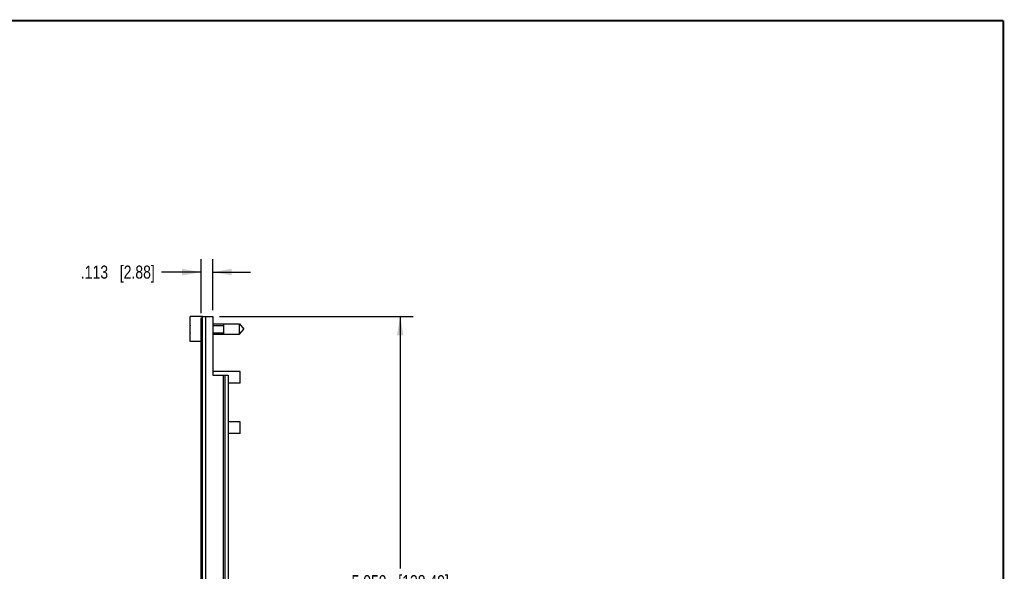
# Model space of a CAD drawing. Header units: inches. Extents: x 0.2 to 16.8, y 0.2 to 10.8.
# Tile 11 of 11: x 7.4 to 16.8, y 5.5 to 10.8. Entities that reach past the tile are written whole.
import ezdxf

# ---------------------------------------------------------------- set-up
doc = ezdxf.new("R2010")
doc.units = ezdxf.units.IN
doc.header["$LTSCALE"] = 0.935
doc.header["$MEASUREMENT"] = 0
doc.layers.get('0').update_dxf_attribs({"linetype": 'CONTINUOUS'})
doc.layers.add('DIMENSIONS', color=7, linetype='CONTINUOUS')
doc.styles.get("Standard").update_dxf_attribs({"font": 'txt', "width": 0.8})
doc.dimstyles.new('DIMSTYLE_2', dxfattribs={"dimtxt": 0.125, "dimasz": 0.18, "dimexe": 0.18, "dimexo": 0.0625, "dimgap": 0.09, "dimtad": 0, "dimtih": 1, "dimtoh": 1, "dimdec": 3, "dimzin": 4, "dimdsep": 46, "dimtxsty": 'STANDARD', "dimblk": '_FILLED', "dimblk1": '_FILLED', "dimblk2": '_FILLED', "dimcen": 0.09, "dimadec": 0, "dimazin": 0, "dimtp": 0.01, "dimtm": 0.01, "dimtfac": 1, "dimtdec": 3, "dimtofl": 0, "dimtmove": 0, "dimatfit": 3, "dimldrblk": '_FILLED', "dimfxl": 1, "dimtolj": 1, "dimtzin": 4, "dimarcsym": 0})

# ---------------------------------------------------------------- blocks, each defined once
blk = doc.blocks.new('_FILLED')
at = {"color": 0, "linetype": 'BYBLOCK'}
blk.add_solid([(0, 0), (-1, 0.174), (-1, -0.174)], dxfattribs=at)
blk = doc.blocks.new('*D7')
at = {"layer": 'DIMENSIONS', "color": 2, "linetype": 'CONTINUOUS'}
for p, q in [((9.2653, 7.9347), (11.1164, 7.9347)), ((10.9914, 7.9347), (10.9914, 5.5304)), ((10.9914, 2.876), (10.9914, 5.2804)), ((9.2633, 2.876), (11.1164, 2.876))]:
    blk.add_line(p, q, dxfattribs=at)
at = {"layer": 'DIMENSIONS', "color": 2, "linetype": 'CONTINUOUS', "xscale": 0.18, "yscale": 0.18, "zscale": 0.18}
for p, rotation in [((10.9914, 7.9347), 90), ((10.9914, 2.876), 270)]:
    blk.add_blockref('_FILLED', p, dxfattribs=dict(at, rotation=rotation))
at = {"layer": 'DIMENSIONS', "color": 2, "linetype": 'CONTINUOUS', "insert": (10.9914, 5.4679), "char_height": 0.125, "width": 1.425, "attachment_point": 2, "line_spacing_factor": 0.9}
blk.add_mtext('5.059{\\Ftxt.shx;\\W1.000000;\\H0.125000; }[128.49]', dxfattribs=at)
blk = doc.blocks.new('*D8')
at = {"layer": 'DIMENSIONS', "color": 2, "linetype": 'CONTINUOUS'}
for p, q in [((9.0893, 7.9672), (9.0893, 8.4847)), ((9.2028, 7.9972), (9.2028, 8.4847)), ((9.0893, 8.3597), (8.7105, 8.3597)), ((9.2028, 8.3597), (9.5628, 8.3597))]:
    blk.add_line(p, q, dxfattribs=at)
at = {"layer": 'DIMENSIONS', "color": 2, "linetype": 'CONTINUOUS', "xscale": 0.18, "yscale": 0.18, "zscale": 0.18}
blk.add_blockref('_FILLED', (9.0893, 8.3597), dxfattribs=at)
at = {"layer": 'DIMENSIONS', "color": 2, "linetype": 'CONTINUOUS', "xscale": 0.18, "yscale": 0.18, "zscale": 0.18, "rotation": 180}
blk.add_blockref('_FILLED', (9.2028, 8.3597), dxfattribs=at)
at = {"layer": 'DIMENSIONS', "color": 2, "linetype": 'CONTINUOUS', "insert": (8.648, 8.4222), "char_height": 0.125, "width": 1.125, "attachment_point": 3, "line_spacing_factor": 0.9}
blk.add_mtext('.113{\\Ftxt.shx;\\W1.000000;\\H0.125000; }[2.88]', dxfattribs=at)

msp = doc.modelspace()

# ---------------------------------------------------------------- linework, layer by layer
at = {"color": 7, "linetype": 'CONTINUOUS'}
for p, q in [((8.9843, 7.6981), (8.9843, 7.9351)), ((9.1043, 7.9351), (8.9843, 7.9351)), ((9.0893, 2.8896), (9.0893, 7.9247)), ((9.0893, 7.9247), (9.1043, 7.9247)), ((9.0893, 7.9047), (9.1043, 7.9047)), ((9.1043, 2.8796), (9.1043, 7.9347)), ((9.1043, 7.9347), (9.2028, 7.9347)), ((9.1358, 2.8796), (9.1358, 7.9347)), ((9.2028, 7.9347), (9.2028, 7.3759)), ((8.9823, 7.8304), (8.9843, 7.8304)), ((9.2028, 7.8658), (9.4561, 7.8658)), ((9.2028, 7.8517), (9.308, 7.8517)), ((9.308, 7.7674), (9.308, 7.8658)), ((9.4561, 7.7674), (9.4561, 7.8658)), ((9.4561, 7.8658), (9.4974, 7.8166)), ((9.4561, 7.7674), (9.4974, 7.8166)), ((8.9843, 7.8028), (8.9823, 7.8028)), ((9.2028, 7.7816), (9.308, 7.7816)), ((9.2028, 7.7674), (9.4561, 7.7674)), ((9.0893, 7.6981), (8.9843, 7.6981)), ((9.4643, 7.412), (9.2028, 7.412)), ((9.2028, 7.3759), (9.3484, 7.3759)), ((9.3051, 3.4389), (9.3051, 7.3759)), ((9.3187, 3.4389), (9.3187, 7.3759)), ((9.3484, 7.3759), (9.3484, 3.4389)), ((9.4643, 7.3), (9.4643, 7.412)), ((9.4643, 7.3), (9.3484, 7.3)), ((9.4643, 6.9317), (9.3484, 6.9317)), ((9.4643, 6.8197), (9.4643, 6.9317)), ((9.4643, 6.8197), (9.3484, 6.8197))]:
    msp.add_line(p, q, dxfattribs=at)
at = {"color": 7, "linetype": 'CONTINUOUS', "const_width": 0.02}
for points in [[(16.75, 10.7586), (0.25, 10.7586)], [(16.75, 0.2586), (16.75, 10.7586)]]:
    msp.add_lwpolyline(points, dxfattribs=at)
at = {"color": 7, "linetype": 'CONTINUOUS'}
for start, end in [(172.97195, 177.47432), (182.52568, 187.02765)]:
    msp.add_arc((9.2946, 7.8166), 0.3127, start, end, dxfattribs=at)

# ---------------------------------------------------------------- dimensions: what is measured, and where the dimension line sits
at = {"layer": 'DIMENSIONS', "color": 2, "linetype": 'CONTINUOUS'}
for base, p1, p2, angle, picture, middle in [((9.08933, 8.35973), (9.20275, 7.99723), (9.08933, 7.96723), 180, '*D8', (7.83553, 8.35973)), ((10.9914, 2.876), (9.2653, 7.9347), (9.2633, 2.876), 270, '*D7', (10.8414, 5.4054))]:
    dim = msp.add_linear_dim(base=base, p1=p1, p2=p2, angle=angle, dimstyle='DIMSTYLE_2', dxfattribs=at)
    dim.commit()
    dim.dimension.update_dxf_attribs({"geometry": picture, "text_midpoint": middle, "dimtype": 160})

doc.saveas('drawing.dxf')
